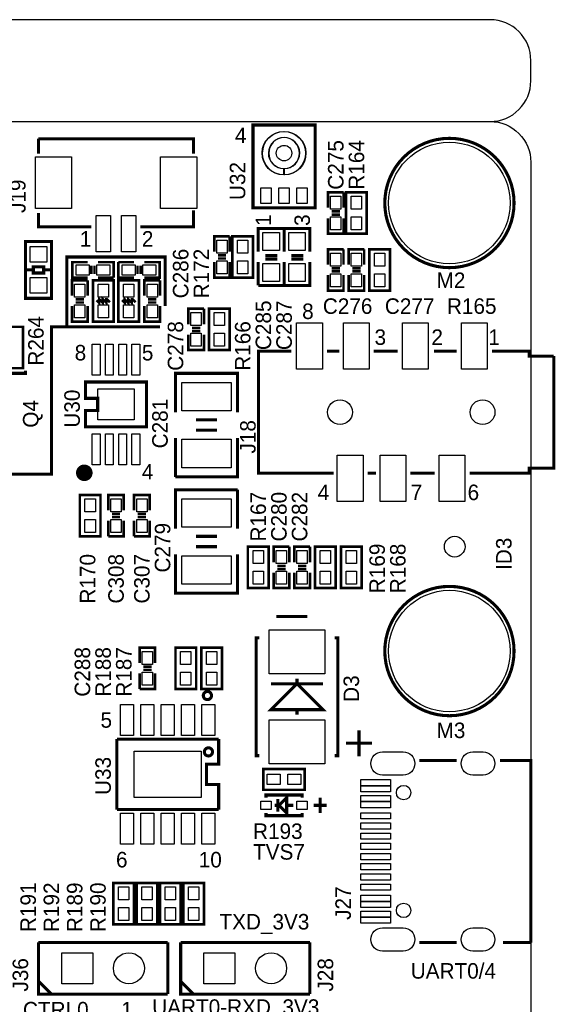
# Model space of a CAD drawing. Extents: x 0 to 83, y 0 to 145.
# Tile 12 of 12: x 55 to 81, y 97 to 145. Entities that reach past the tile are written whole.
import ezdxf

# ---------------------------------------------------------------- set-up
doc = ezdxf.new("R2010")
doc.units = 0
for name, color, linetype in [('BG_OUTLINE', 7, 'CONTINUOUS'), ('BG_SILKSCREEN_TOP', 7, 'CONTINUOUS'), ('PG_SILKSCREEN_TOP', 7, 'CONTINUOUS'), ('PIN_TOP', 12, 'CONTINUOUS'), ('RD_SILKSCREEN_TOP', 7, 'CONTINUOUS')]:
    doc.layers.add(name, color=color, linetype=linetype)

msp = doc.modelspace()

# ---------------------------------------------------------------- linework, layer by layer
at = {"layer": 'BG_OUTLINE'}
for points in [[(78.068424, 144.999964), (1.999996, 144.999964, 0.414214), (0, 142.999968), (0, 141.99997, 0.414214), (1.999996, 139.999974), (78.068424, 139.999974, 0.414214), (80.06842, 141.99997), (80.06842, 142.999968, 0.414214), (78.068424, 144.999964)], [(1.999996, 139.999974), (78.068424, 139.999974, -0.414214), (80.06842, 137.999978), (80.06842, 1.999996, -0.414214), (78.068424, 0), (1.999996, 0, -0.414214), (0, 1.999996), (0, 56.291734)]]:
    msp.add_lwpolyline(points, format="xyb", dxfattribs=at)
at = {"layer": 'BG_SILKSCREEN_TOP', "const_width": 0.1524}
for points in [[(61.849, 129.921), (57.277, 129.921), (57.277, 133.35), (62.103, 133.35), (62.103, 130.937)], [(55.245, 127.762), (55.245, 127.635), (50.038, 127.635), (50.038, 130.175), (53.594, 130.175)], [(57.277, 129.921), (56.515, 129.921), (56.515, 122.682), (51.435, 122.682), (51.435, 125.603), (44.704, 125.603), (44.704, 120.904), (51.435, 120.904), (51.435, 122.809)]]:
    msp.add_lwpolyline(points, dxfattribs=at)
at = {"layer": 'PG_SILKSCREEN_TOP'}
for points, const_width in [([(69.469, 135.763), (69.469, 139.827), (66.421, 139.827), (66.421, 135.763), (69.469, 135.763)], 0.1524), ([(55.88, 138.43), (55.88, 139.151868)], 0.1524), ([(55.88, 139.151868), (63.5, 139.151868), (63.5, 138.43)], 0.1524), ([(70.104, 135.763), (70.104, 136.525), (70.866, 136.525)], 0.127), ([(70.866, 136.525), (70.866, 135.763)], 0.127), ([(70.993, 134.493), (70.993, 136.525), (72.009, 136.525), (72.009, 134.493), (70.993, 134.493)], 0.127), ([(58.4835, 134.833868), (55.88, 134.833868), (55.88, 135.509)], 0.1524), ([(63.5, 135.636), (63.5, 134.833868), (60.8838, 134.833868)], 0.1524), ([(70.6882, 135.5852), (70.2818, 135.5852)], 0.127), ([(70.6882, 135.4328), (70.2818, 135.4328)], 0.127), ([(70.866, 135.255), (70.866, 134.493), (70.104, 134.493), (70.104, 135.255)], 0.127), ([(64.516, 133.604), (64.516, 134.366), (65.278, 134.366)], 0.127), ([(65.278, 134.366), (65.278, 133.604)], 0.127), ([(66.421, 134.366), (66.421, 132.334), (65.405, 132.334), (65.405, 134.366), (66.421, 134.366)], 0.127), ([(66.675, 133.604), (66.675, 134.747), (67.945, 134.747), (67.945, 133.604)], 0.1524), ([(67.945, 133.604), (67.945, 134.747), (69.215, 134.747), (69.215, 133.604)], 0.1524), ([(55.245, 131.318), (55.245, 134.112), (56.515, 134.112), (56.515, 131.318), (55.245, 131.318)], 0.1524), ([(65.1002, 133.4262), (64.6938, 133.4262)], 0.127), ([(67.0306, 133.4262), (67.6148, 133.4262)], 0.1524), ([(68.3006, 133.4262), (68.8848, 133.4262)], 0.1524), ([(70.104, 132.969), (70.104, 133.731), (70.866, 133.731)], 0.127), ([(70.866, 133.731), (70.866, 132.969)], 0.127), ([(71.12, 132.969), (71.12, 133.731), (71.882, 133.731)], 0.127), ([(71.882, 133.731), (71.882, 132.969)], 0.127), ([(73.152, 133.731), (73.152, 131.699), (72.136, 131.699), (72.136, 133.731), (73.152, 133.731)], 0.127), ([(58.30316, 132.334), (57.54116, 132.334), (57.54116, 133.096), (58.30316, 133.096)], 0.127), ([(58.48096, 132.5118), (58.48096, 132.9182)], 0.127), ([(58.63336, 132.5118), (58.63336, 132.9182)], 0.127), ([(58.81116, 133.096), (59.57316, 133.096), (59.57316, 132.334)], 0.127), ([(59.807094, 133.096), (60.569094, 133.096)], 0.127), ([(60.569094, 132.334), (59.807094, 132.334), (59.807094, 133.096)], 0.127), ([(60.746894, 132.9182), (60.746894, 132.5118)], 0.127), ([(60.899294, 132.9182), (60.899294, 132.5118)], 0.127), ([(61.077094, 133.096), (61.839094, 133.096), (61.839094, 132.334), (61.077094, 132.334)], 0.127), ([(65.278, 133.096), (65.278, 132.334), (64.516, 132.334), (64.516, 133.096)], 0.127), ([(65.1002, 133.2738), (64.6938, 133.2738)], 0.127), ([(66.675, 131.953), (66.675, 133.096)], 0.1524), ([(67.945, 133.096), (67.945, 131.953), (66.675, 131.953)], 0.1524), ([(67.0306, 133.2484), (67.6148, 133.2484)], 0.1524), ([(67.945, 131.953), (67.945, 133.096)], 0.1524), ([(69.215, 133.096), (69.215, 131.953), (67.945, 131.953)], 0.1524), ([(68.3006, 133.2484), (68.8848, 133.2484)], 0.1524), ([(55.2958, 132.715), (55.626, 132.715), (55.626, 132.5626), (56.134, 132.5626), (56.134, 132.8674), (55.626, 132.8674), (55.626, 132.715)], 0.1524), ([(56.134, 132.715), (56.515, 132.715)], 0.1524), ([(70.866, 132.461), (70.866, 131.699), (70.104, 131.699), (70.104, 132.461)], 0.127), ([(70.6882, 132.7912), (70.2818, 132.7912)], 0.127), ([(70.6882, 132.6388), (70.2818, 132.6388)], 0.127), ([(71.882, 132.461), (71.882, 131.699), (71.12, 131.699), (71.12, 132.461)], 0.127), ([(71.7042, 132.7912), (71.2978, 132.7912)], 0.127), ([(71.7042, 132.6388), (71.2978, 132.6388)], 0.127), ([(57.531, 131.445), (57.531, 132.207), (58.293, 132.207)], 0.127), ([(58.293, 132.207), (58.293, 131.445)], 0.127), ([(58.55716, 130.175), (58.55716, 132.207), (59.57316, 132.207), (59.57316, 130.175), (58.55716, 130.175)], 0.127), ([(59.57316, 132.334), (58.81116, 132.334)], 0.127), ([(59.807094, 130.175), (59.807094, 132.207), (60.823094, 132.207), (60.823094, 130.175), (59.807094, 130.175)], 0.127), ([(61.087, 131.445), (61.087, 132.207), (61.849, 132.207)], 0.127), ([(61.849, 132.207), (61.849, 131.445)], 0.127), ([(58.1152, 131.2672), (57.7088, 131.2672)], 0.127), ([(58.1152, 131.1148), (57.7088, 131.1148)], 0.127), ([(58.73496, 131.2291), (58.86196, 131.1021), (58.86196, 131.2799), (59.03976, 131.1021), (59.03976, 131.2799), (59.21756, 131.1021), (59.21756, 131.2799), (59.24296, 131.2799), (59.39536, 131.1275)], 0.127), ([(59.984894, 131.2291), (60.111894, 131.1021), (60.111894, 131.2799), (60.289694, 131.1021), (60.289694, 131.2799), (60.467494, 131.1021), (60.467494, 131.2799), (60.492894, 131.2799), (60.645294, 131.1275)], 0.127), ([(61.6712, 131.2672), (61.2648, 131.2672)], 0.127), ([(61.6712, 131.1148), (61.2648, 131.1148)], 0.127), ([(58.293, 130.937), (58.293, 130.175), (57.531, 130.175), (57.531, 130.937)], 0.127), ([(61.849, 130.937), (61.849, 130.175), (61.087, 130.175), (61.087, 130.937)], 0.127), ([(63.246, 130.048), (63.246, 130.81), (64.008, 130.81)], 0.127), ([(64.008, 130.81), (64.008, 130.048)], 0.127), ([(64.262, 128.778), (64.262, 130.81), (65.278, 130.81), (65.278, 128.778), (64.262, 128.778)], 0.127), ([(54.102, 127.889), (54.102, 129.921), (55.118, 129.921), (55.118, 127.889), (54.102, 127.889)], 0.127), ([(64.008, 129.54), (64.008, 128.778), (63.246, 128.778), (63.246, 129.54)], 0.127), ([(63.8302, 129.8702), (63.4238, 129.8702)], 0.127), ([(63.8302, 129.7178), (63.4238, 129.7178)], 0.127), ([(70.3834, 122.730006), (66.695066, 122.730006), (66.695066, 128.729994), (68.3006, 128.729994)], 0.1524), ([(70.0532, 128.729994), (70.6628, 128.729994)], 0.1524), ([(72.3392, 128.729994), (73.533, 128.729994)], 0.1524), ([(75.311, 128.729994), (76.4286, 128.729994)], 0.1524), ([(78.1558, 128.729994), (79.995014, 128.729994), (79.995014, 128.480058), (81.19491, 128.480058)], 0.1524), ([(81.19491, 128.479804), (81.19491, 122.979942), (79.995014, 122.979942), (79.995014, 122.730006), (77.0636, 122.730006)], 0.1524), ([(62.611, 125.73), (62.611, 127.635), (65.659, 127.635), (65.659, 125.73)], 0.1524), ([(61.190124, 125.010926), (61.190124, 127.211074), (58.189876, 127.211074), (58.189876, 126.410974), (58.790078, 126.410974), (58.790078, 125.811026), (58.189876, 125.811026), (58.189876, 125.010926), (61.190124, 125.010926)], 0.1524), ([(63.627, 125.349), (64.643, 125.349)], 0.1524), ([(63.627, 124.841), (64.643, 124.841)], 0.1524), ([(62.611, 122.555), (62.611, 124.46)], 0.1524), ([(65.659, 124.46), (65.659, 122.555), (62.611, 122.555)], 0.1524), ([(72.4662, 122.730006), (72.0598, 122.730006)], 0.1524), ([(75.3364, 122.730006), (74.1426, 122.730006)], 0.1524), ([(62.611, 120.015), (62.611, 121.92), (65.659, 121.92)], 0.1524), ([(65.659, 121.92), (65.659, 120.015)], 0.1524), ([(57.912, 119.634), (57.912, 121.666), (58.928, 121.666), (58.928, 119.634), (57.912, 119.634)], 0.127), ([(59.309, 120.904), (59.309, 121.666), (60.071, 121.666), (60.071, 120.904)], 0.127), ([(60.579, 120.904), (60.579, 121.666), (61.341, 121.666), (61.341, 120.904)], 0.127), ([(59.309, 119.634), (59.309, 120.396)], 0.127), ([(60.071, 120.396), (60.071, 119.634), (59.309, 119.634)], 0.127), ([(59.4868, 120.7262), (59.8932, 120.7262)], 0.127), ([(59.4868, 120.5738), (59.8932, 120.5738)], 0.127), ([(60.579, 119.634), (60.579, 120.396)], 0.127), ([(61.341, 120.396), (61.341, 119.634), (60.579, 119.634)], 0.127), ([(60.7568, 120.7262), (61.1632, 120.7262)], 0.127), ([(60.7568, 120.5738), (61.1632, 120.5738)], 0.127), ([(64.643, 119.634), (63.627, 119.634)], 0.1524), ([(64.643, 119.126), (63.627, 119.126)], 0.1524), ([(66.167, 117.094), (66.167, 119.126), (67.183, 119.126), (67.183, 117.094), (66.167, 117.094)], 0.127), ([(67.437, 118.364), (67.437, 119.126), (68.199, 119.126)], 0.127), ([(68.199, 119.126), (68.199, 118.364)], 0.127), ([(68.453, 118.364), (68.453, 119.126), (69.215, 119.126)], 0.127), ([(69.215, 119.126), (69.215, 118.364)], 0.127), ([(69.469, 117.094), (69.469, 119.126), (70.485, 119.126), (70.485, 117.094), (69.469, 117.094)], 0.127), ([(70.739, 117.094), (70.739, 119.126), (71.755, 119.126), (71.755, 117.094), (70.739, 117.094)], 0.127), ([(65.659, 118.745), (65.659, 116.84), (62.611, 116.84), (62.611, 118.745)], 0.1524), ([(68.0212, 118.1862), (67.6148, 118.1862)], 0.127), ([(68.0212, 118.0338), (67.6148, 118.0338)], 0.127), ([(69.0372, 118.1862), (68.6308, 118.1862)], 0.127), ([(69.0372, 118.0338), (68.6308, 118.0338)], 0.127), ([(68.199, 117.856), (68.199, 117.094), (67.437, 117.094), (67.437, 117.856)], 0.127), ([(69.215, 117.856), (69.215, 117.094), (68.453, 117.094), (68.453, 117.856)], 0.127), ([(67.564, 115.697), (69.088, 115.697)], 0.1524), ([(66.7258, 108.8644), (66.5734, 108.8644), (66.5734, 114.6556), (66.7258, 114.6556)], 0.1524), ([(70.4342, 114.6556), (70.5866, 114.6556), (70.5866, 108.8644), (70.4342, 108.8644)], 0.1524), ([(60.849002, 113.411), (60.849002, 114.173), (61.611002, 114.173), (61.611002, 113.411)], 0.127), ([(63.627, 114.173), (63.627, 112.141), (62.611, 112.141), (62.611, 114.173), (63.627, 114.173)], 0.127), ([(64.897, 114.173), (64.897, 112.141), (63.881, 112.141), (63.881, 114.173), (64.897, 114.173)], 0.127), ([(61.026802, 113.2332), (61.433202, 113.2332)], 0.127), ([(61.026802, 113.0808), (61.433202, 113.0808)], 0.127), ([(60.849002, 112.141), (60.849002, 112.903)], 0.127), ([(61.611002, 112.903), (61.611002, 112.141), (60.849002, 112.141)], 0.127), ([(68.58, 112.395), (68.58, 112.649)], 0.1524), ([(67.31, 111.125), (69.85, 111.125), (68.58, 112.395), (67.31, 111.125)], 0.1524), ([(67.31, 112.395), (69.85, 112.395)], 0.1524), ([(68.58, 111.125), (68.58, 110.871)], 0.1524), ([(64.730122, 109.678724), (59.729878, 109.678724)], 0.1524), ([(59.729878, 109.678724), (59.729878, 106.221276)], 0.1524), ([(64.730122, 106.221276), (64.730122, 107.449874), (64.12992, 107.449874), (64.12992, 108.450126), (64.730122, 108.450126), (64.730122, 109.678724)], 0.1524), ([(71.628, 108.839), (71.628, 110.109)], 0.1524), ([(72.263, 109.474), (70.993, 109.474)], 0.1524), ([(76.41844, 108.629958), (74.58964, 108.629958)], 0.1524), ([(80.06842, 99.690174), (80.06842, 108.629958), (78.55204, 108.629958)], 0.1524), ([(68.961, 107.188), (66.929, 107.188), (66.929, 108.204), (68.961, 108.204), (68.961, 107.188)], 0.127), ([(67.056, 106.807), (67.056, 106.934), (68.834, 106.934), (68.834, 106.807)], 0.1524), ([(68.072, 106.172), (68.072, 106.807), (67.691, 106.426), (68.072, 106.045), (68.072, 106.172)], 0.1524), ([(69.723, 106.807), (69.723, 106.045)], 0.1524), ([(67.691, 106.426), (67.4878, 106.426)], 0.1524), ([(67.6402, 106.1212), (67.6402, 106.7308)], 0.1524), ([(68.0974, 106.426), (68.4022, 106.426)], 0.1524), ([(70.0405, 106.426), (69.4055, 106.426)], 0.1524), ([(59.729878, 106.221276), (64.730122, 106.221276)], 0.1524), ([(68.834, 106.045), (68.834, 105.918), (67.056, 105.918), (67.056, 106.045)], 0.1524), ([(60.579, 102.616), (60.579, 100.584), (59.563, 100.584), (59.563, 102.616), (60.579, 102.616)], 0.127), ([(61.722, 102.616), (61.722, 100.584), (60.706, 100.584), (60.706, 102.616), (61.722, 102.616)], 0.127), ([(62.865, 102.616), (62.865, 100.584), (61.849, 100.584), (61.849, 102.616), (62.865, 102.616)], 0.127), ([(64.008, 102.616), (64.008, 100.584), (62.992, 100.584), (62.992, 102.616), (64.008, 102.616)], 0.127), ([(55.88, 99.695), (62.23, 99.695)], 0.1524), ([(62.23, 97.155), (55.88, 97.155), (55.88, 99.695)], 0.1524), ([(55.88, 99.695), (55.88, 97.155)], 0.150114), ([(62.23, 99.695), (62.23, 97.155)], 0.1524), ([(62.865, 99.695), (69.215, 99.695)], 0.1524), ([(69.215, 97.155), (62.865, 97.155), (62.865, 99.695)], 0.1524), ([(62.865, 99.695), (62.865, 97.155)], 0.150114), ([(69.215, 99.695), (69.215, 97.155)], 0.1524), ([(74.58964, 99.690174), (76.41844, 99.690174)], 0.1524), ([(78.70444, 99.690174), (80.06842, 99.690174)], 0.1524), ([(55.88, 97.79), (56.515, 97.155)], 0.1524), ([(62.865, 97.79), (63.5, 97.155)], 0.1524)]:
    msp.add_lwpolyline(points, dxfattribs=dict(at, const_width=const_width))
for points, const_width in [([(79.243428, 135.999982, 1), (72.893428, 135.999982, 1), (79.243428, 135.999982)], 0.1524), ([(58.335164, 122.752104, -1), (57.928764, 122.752104, -1), (58.335164, 122.752104)], 0.4064), ([(79.243428, 114.000026, 1), (72.893428, 114.000026, 1), (79.243428, 114.000026)], 0.1524), ([(64.379094, 111.816642, 1), (63.979298, 111.816642, 1), (64.379094, 111.816642)], 0.1524), ([(64.429894, 109.050074, 1), (64.030098, 109.050074, 1), (64.429894, 109.050074)], 0.1524)]:
    msp.add_lwpolyline(points, format="xyb", dxfattribs=dict(at, const_width=const_width))
at = {"layer": 'PIN_TOP'}
for points in [[(67.9196, 137.38098, -168.029757), (67.945, 137.380932, -168.029757), (67.9704, 137.38098), (67.9704, 137.686034, 120.001668), (67.945, 137.685865, 120.001668), (67.9196, 137.686034)], [(72.780398, 109.051598), (73.796398, 109.051598, -1), (73.796398, 107.908598), (72.780398, 107.908598, -1)], [(77.214476, 109.051598), (77.722476, 109.051598, -1), (77.722476, 107.908598), (77.214476, 107.908598, -1)], [(72.780398, 100.411534), (73.796398, 100.411534, -1), (73.796398, 99.268534), (72.780398, 99.268534, -1)], [(77.214476, 100.411534), (77.722476, 100.411534, -1), (77.722476, 99.268534), (77.214476, 99.268534, -1)]]:
    msp.add_lwpolyline(points, format="xyb", close=True, dxfattribs=at)
for points in [[(57.504076, 135.722868), (55.726076, 135.722868), (55.726076, 138.262868), (57.504076, 138.262868)], [(63.654178, 135.722868), (61.876178, 135.722868), (61.876178, 138.262868), (63.654178, 138.262868)], [(67.319144, 136.738868), (67.319144, 135.976868), (66.811144, 135.976868), (66.811144, 136.738868)], [(68.199, 136.738868), (68.199, 135.976868), (67.691, 135.976868), (67.691, 136.738868)], [(69.078856, 136.738868), (69.078856, 135.976868), (68.570856, 135.976868), (68.570856, 136.738868)], [(70.231, 136.3345), (70.739, 136.3345), (70.739, 135.6995), (70.231, 135.6995)], [(71.755, 135.6995), (71.247, 135.6995), (71.247, 136.3345), (71.755, 136.3345)], [(58.70956, 133.604), (58.70956, 135.382), (59.42076, 135.382), (59.42076, 133.604)], [(59.959494, 133.604), (59.959494, 135.382), (60.670694, 135.382), (60.670694, 133.604)], [(70.231, 135.3185), (70.739, 135.3185), (70.739, 134.6835), (70.231, 134.6835)], [(71.755, 134.6835), (71.247, 134.6835), (71.247, 135.3185), (71.755, 135.3185)], [(67.7164, 133.6675), (66.9036, 133.6675), (66.9036, 134.5565), (67.7164, 134.5565)], [(68.9864, 133.6675), (68.1736, 133.6675), (68.1736, 134.5565), (68.9864, 134.5565)], [(64.643, 134.1755), (65.151, 134.1755), (65.151, 133.5405), (64.643, 133.5405)], [(65.659, 134.1755), (66.167, 134.1755), (66.167, 133.5405), (65.659, 133.5405)], [(56.2864, 133.096), (55.4736, 133.096), (55.4736, 133.858), (56.2864, 133.858)], [(70.231, 133.5405), (70.739, 133.5405), (70.739, 132.9055), (70.231, 132.9055)], [(71.247, 133.5405), (71.755, 133.5405), (71.755, 132.9055), (71.247, 132.9055)], [(72.39, 133.5405), (72.898, 133.5405), (72.898, 132.9055), (72.39, 132.9055)], [(58.36666, 132.969), (58.36666, 132.461), (57.73166, 132.461), (57.73166, 132.969)], [(59.38266, 132.969), (59.38266, 132.461), (58.74766, 132.461), (58.74766, 132.969)], [(59.997594, 132.461), (59.997594, 132.969), (60.632594, 132.969), (60.632594, 132.461)], [(61.013594, 132.461), (61.013594, 132.969), (61.648594, 132.969), (61.648594, 132.461)], [(64.643, 133.1595), (65.151, 133.1595), (65.151, 132.5245), (64.643, 132.5245)], [(65.659, 133.1595), (66.167, 133.1595), (66.167, 132.5245), (65.659, 132.5245)], [(67.7164, 132.1435), (66.9036, 132.1435), (66.9036, 133.0325), (67.7164, 133.0325)], [(68.9864, 132.1435), (68.1736, 132.1435), (68.1736, 133.0325), (68.9864, 133.0325)], [(70.231, 132.5245), (70.739, 132.5245), (70.739, 131.8895), (70.231, 131.8895)], [(71.247, 132.5245), (71.755, 132.5245), (71.755, 131.8895), (71.247, 131.8895)], [(72.39, 132.5245), (72.898, 132.5245), (72.898, 131.8895), (72.39, 131.8895)], [(56.2864, 131.572), (55.4736, 131.572), (55.4736, 132.334), (56.2864, 132.334)], [(57.658, 132.0165), (58.166, 132.0165), (58.166, 131.3815), (57.658, 131.3815)], [(59.31916, 131.3815), (58.81116, 131.3815), (58.81116, 132.0165), (59.31916, 132.0165)], [(60.569094, 131.3815), (60.061094, 131.3815), (60.061094, 132.0165), (60.569094, 132.0165)], [(61.214, 132.0165), (61.722, 132.0165), (61.722, 131.3815), (61.214, 131.3815)], [(57.658, 131.0005), (58.166, 131.0005), (58.166, 130.3655), (57.658, 130.3655)], [(59.31916, 130.3655), (58.81116, 130.3655), (58.81116, 131.0005), (59.31916, 131.0005)], [(60.569094, 130.3655), (60.061094, 130.3655), (60.061094, 131.0005), (60.569094, 131.0005)], [(61.214, 131.0005), (61.722, 131.0005), (61.722, 130.3655), (61.214, 130.3655)], [(63.373, 130.6195), (63.881, 130.6195), (63.881, 129.9845), (63.373, 129.9845)], [(65.024, 129.9845), (64.516, 129.9845), (64.516, 130.6195), (65.024, 130.6195)], [(68.560188, 127.83693), (68.560188, 130.12293), (69.830188, 130.12293), (69.830188, 127.83693)], [(70.860158, 127.83693), (70.860158, 130.12293), (72.130158, 130.12293), (72.130158, 127.83693)], [(73.760076, 127.83693), (73.760076, 130.12293), (75.030076, 130.12293), (75.030076, 127.83693)], [(76.659994, 127.83693), (76.659994, 130.12293), (77.929994, 130.12293), (77.929994, 127.83693)], [(63.373, 129.6035), (63.881, 129.6035), (63.881, 128.9685), (63.373, 128.9685)], [(65.024, 128.9685), (64.516, 128.9685), (64.516, 129.6035), (65.024, 129.6035)], [(58.905394, 127.549148), (58.524394, 127.549148), (58.524394, 129.073148), (58.905394, 129.073148)], [(59.55538, 127.549148), (59.17438, 127.549148), (59.17438, 129.073148), (59.55538, 129.073148)], [(60.20562, 127.549148), (59.82462, 127.549148), (59.82462, 129.073148), (60.20562, 129.073148)], [(60.855606, 127.549148), (60.474606, 127.549148), (60.474606, 129.073148), (60.855606, 129.073148)], [(65.3415, 125.7935), (62.9285, 125.7935), (62.9285, 127.1905), (65.3415, 127.1905)], [(60.579, 126.873), (60.579, 125.349), (58.801, 125.349), (58.801, 126.873)], [(58.905394, 123.148852), (58.524394, 123.148852), (58.524394, 124.672852), (58.905394, 124.672852)], [(59.55538, 123.148852), (59.17438, 123.148852), (59.17438, 124.672852), (59.55538, 124.672852)], [(60.20562, 123.148852), (59.82462, 123.148852), (59.82462, 124.672852), (60.20562, 124.672852)], [(60.855606, 123.148852), (60.474606, 123.148852), (60.474606, 124.672852), (60.855606, 124.672852)], [(65.3415, 122.9995), (62.9285, 122.9995), (62.9285, 124.3965), (65.3415, 124.3965)], [(70.560184, 121.33707), (70.560184, 123.62307), (71.830184, 123.62307), (71.830184, 121.33707)], [(72.660256, 121.33707), (72.660256, 123.62307), (73.930256, 123.62307), (73.930256, 121.33707)], [(75.560174, 121.33707), (75.560174, 123.62307), (76.830174, 123.62307), (76.830174, 121.33707)], [(58.674, 120.8405), (58.166, 120.8405), (58.166, 121.4755), (58.674, 121.4755)], [(59.944, 120.8405), (59.436, 120.8405), (59.436, 121.4755), (59.944, 121.4755)], [(61.214, 120.8405), (60.706, 120.8405), (60.706, 121.4755), (61.214, 121.4755)], [(62.9285, 121.4755), (65.3415, 121.4755), (65.3415, 120.0785), (62.9285, 120.0785)], [(58.674, 119.8245), (58.166, 119.8245), (58.166, 120.4595), (58.674, 120.4595)], [(59.944, 119.8245), (59.436, 119.8245), (59.436, 120.4595), (59.944, 120.4595)], [(61.214, 119.8245), (60.706, 119.8245), (60.706, 120.4595), (61.214, 120.4595)], [(66.929, 118.3005), (66.421, 118.3005), (66.421, 118.9355), (66.929, 118.9355)], [(67.564, 118.9355), (68.072, 118.9355), (68.072, 118.3005), (67.564, 118.3005)], [(68.58, 118.9355), (69.088, 118.9355), (69.088, 118.3005), (68.58, 118.3005)], [(70.231, 118.3005), (69.723, 118.3005), (69.723, 118.9355), (70.231, 118.9355)], [(71.501, 118.3005), (70.993, 118.3005), (70.993, 118.9355), (71.501, 118.9355)], [(62.9285, 118.6815), (65.3415, 118.6815), (65.3415, 117.2845), (62.9285, 117.2845)], [(66.929, 117.2845), (66.421, 117.2845), (66.421, 117.9195), (66.929, 117.9195)], [(67.564, 117.9195), (68.072, 117.9195), (68.072, 117.2845), (67.564, 117.2845)], [(68.58, 117.9195), (69.088, 117.9195), (69.088, 117.2845), (68.58, 117.2845)], [(70.231, 117.2845), (69.723, 117.2845), (69.723, 117.9195), (70.231, 117.9195)], [(71.501, 117.2845), (70.993, 117.2845), (70.993, 117.9195), (71.501, 117.9195)], [(69.9516, 115.0493), (69.9516, 112.8903), (67.2084, 112.8903), (67.2084, 115.0493)], [(61.484002, 113.3475), (60.976002, 113.3475), (60.976002, 113.9825), (61.484002, 113.9825)], [(62.865, 113.9825), (63.373, 113.9825), (63.373, 113.3475), (62.865, 113.3475)], [(64.135, 113.9825), (64.643, 113.9825), (64.643, 113.3475), (64.135, 113.3475)], [(61.484002, 112.3315), (60.976002, 112.3315), (60.976002, 112.9665), (61.484002, 112.9665)], [(62.865, 112.9665), (63.373, 112.9665), (63.373, 112.3315), (62.865, 112.3315)], [(64.135, 112.9665), (64.643, 112.9665), (64.643, 112.3315), (64.135, 112.3315)], [(60.547504, 111.379), (60.547504, 109.855), (59.912504, 109.855), (59.912504, 111.379)], [(61.547502, 111.379), (61.547502, 109.855), (60.912502, 109.855), (60.912502, 111.379)], [(62.5475, 111.379), (62.5475, 109.855), (61.9125, 109.855), (61.9125, 111.379)], [(63.547498, 111.379), (63.547498, 109.855), (62.912498, 109.855), (62.912498, 111.379)], [(64.547496, 111.379), (64.547496, 109.855), (63.912496, 109.855), (63.912496, 111.379)], [(69.9516, 110.6297), (69.9516, 108.4707), (67.2084, 108.4707), (67.2084, 110.6297)], [(63.881, 109.093), (63.881, 106.807), (60.579, 106.807), (60.579, 109.093)], [(67.7545, 107.95), (67.7545, 107.442), (67.1195, 107.442), (67.1195, 107.95)], [(68.7705, 107.95), (68.7705, 107.442), (68.1355, 107.442), (68.1355, 107.95)], [(73.16851, 107.382564), (71.72071, 107.382564), (71.72071, 107.687364), (73.16851, 107.687364)], [(73.16851, 107.08259), (71.72071, 107.08259), (71.72071, 107.38739), (73.16851, 107.38739)], [(73.16851, 106.60761), (71.72071, 106.60761), (71.72071, 106.91241), (73.16851, 106.91241)], [(66.802, 106.6292), (67.31, 106.6292), (67.31, 106.2228), (66.802, 106.2228)], [(68.58, 106.6292), (69.088, 106.6292), (69.088, 106.2228), (68.58, 106.2228)], [(73.16851, 106.307636), (71.72071, 106.307636), (71.72071, 106.612436), (73.16851, 106.612436)], [(60.547504, 106.045), (60.547504, 104.521), (59.912504, 104.521), (59.912504, 106.045)], [(61.547502, 106.045), (61.547502, 104.521), (60.912502, 104.521), (60.912502, 106.045)], [(62.5475, 106.045), (62.5475, 104.521), (61.9125, 104.521), (61.9125, 106.045)], [(63.547498, 106.045), (63.547498, 104.521), (62.912498, 104.521), (62.912498, 106.045)], [(64.547496, 106.045), (64.547496, 104.521), (63.912496, 104.521), (63.912496, 106.045)], [(73.16851, 105.757726), (71.72071, 105.757726), (71.72071, 106.062526), (73.16851, 106.062526)], [(73.16851, 105.2576), (71.72071, 105.2576), (71.72071, 105.5624), (73.16851, 105.5624)], [(73.16851, 104.757728), (71.72071, 104.757728), (71.72071, 105.062528), (73.16851, 105.062528)], [(73.16851, 104.257602), (71.72071, 104.257602), (71.72071, 104.562402), (73.16851, 104.562402)], [(73.16851, 103.75773), (71.72071, 103.75773), (71.72071, 104.06253), (73.16851, 104.06253)], [(73.16851, 103.257604), (71.72071, 103.257604), (71.72071, 103.562404), (73.16851, 103.562404)], [(73.16851, 102.757732), (71.72071, 102.757732), (71.72071, 103.062532), (73.16851, 103.062532)], [(73.16851, 102.257606), (71.72071, 102.257606), (71.72071, 102.562406), (73.16851, 102.562406)], [(59.817, 102.4255), (60.325, 102.4255), (60.325, 101.7905), (59.817, 101.7905)], [(60.96, 102.4255), (61.468, 102.4255), (61.468, 101.7905), (60.96, 101.7905)], [(62.103, 102.4255), (62.611, 102.4255), (62.611, 101.7905), (62.103, 101.7905)], [(63.246, 102.4255), (63.754, 102.4255), (63.754, 101.7905), (63.246, 101.7905)], [(73.16851, 101.707696), (71.72071, 101.707696), (71.72071, 102.012496), (73.16851, 102.012496)], [(73.16851, 101.407722), (71.72071, 101.407722), (71.72071, 101.712522), (73.16851, 101.712522)], [(59.817, 101.4095), (60.325, 101.4095), (60.325, 100.7745), (59.817, 100.7745)], [(60.96, 101.4095), (61.468, 101.4095), (61.468, 100.7745), (60.96, 100.7745)], [(62.103, 101.4095), (62.611, 101.4095), (62.611, 100.7745), (62.103, 100.7745)], [(63.246, 101.4095), (63.754, 101.4095), (63.754, 100.7745), (63.246, 100.7745)], [(73.16851, 100.932742), (71.72071, 100.932742), (71.72071, 101.237542), (73.16851, 101.237542)], [(73.16851, 100.632768), (71.72071, 100.632768), (71.72071, 100.937568), (73.16851, 100.937568)], [(57.023, 97.663), (57.023, 99.187), (58.547, 99.187), (58.547, 97.663)], [(64.008, 97.663), (64.008, 99.187), (65.532, 99.187), (65.532, 97.663)]]:
    msp.add_lwpolyline(points, close=True, dxfattribs=at)
for centre, radius in [((67.945, 138.44778), 0.381), ((76.068428, 135.999982), 2.9845), ((70.695058, 125.73), 0.6096), ((77.695044, 125.73), 0.6096), ((76.327, 119.126), 0.508), ((76.068428, 114.000026), 2.9845), ((73.818496, 107.050078), 0.3556), ((73.818496, 101.270054), 0.3556), ((60.325, 98.425), 0.762), ((67.31, 98.425), 0.762)]:
    msp.add_circle(centre, radius, dxfattribs=at)

# ---------------------------------------------------------------- texts
at = {"layer": 'BG_SILKSCREEN_TOP'}
for s, p in [('TXD_3V3', (64.77, 100.33)), ('UART0/4', (74.168, 97.917)), ('CTRL0', (55.118, 96.012)), ('1', (59.944, 96.012)), ('UART0-RXD_3V3', (61.468, 96.139))]:
    msp.add_text(s, height=0.762, dxfattribs=at).set_placement(p)
at = {"layer": 'PG_SILKSCREEN_TOP'}
for s, p in [('4', (65.532, 138.938)), ('1', (57.912, 133.858)), ('2', (60.96, 133.858)), ('8', (68.834, 130.302)), ('3', (72.39, 129.032)), ('2', (75.184, 129.032)), ('1', (77.978, 129.032)), ('8', (57.658, 128.27)), ('5', (60.96, 128.27)), ('4', (60.96, 122.428)), ('4', (69.596, 121.412)), ('7', (74.168, 121.412)), ('6', (76.962, 121.412)), ('5', (58.928, 110.236)), ('6', (59.69, 103.378)), ('10', (63.754, 103.378))]:
    msp.add_text(s, height=0.762, dxfattribs=at).set_placement(p)
for s, p in [('1', (67.31, 134.874)), ('3', (69.215, 134.874))]:
    msp.add_text(s, height=0.762, rotation=90, dxfattribs=at).set_placement(p)
at = {"layer": 'RD_SILKSCREEN_TOP'}
for s, p in [('C275', (70.866, 136.652)), ('R164', (71.882, 136.652)), ('U32', (66.04, 136.144)), ('J19', (55.245, 135.509)), ('C286', (63.246, 131.318)), ('R172', (64.262, 131.318)), ('C285', (67.31, 128.778)), ('C287', (68.326, 128.778)), ('R264', (56.134, 128.016)), ('C278', (62.992, 127.762)), ('R166', (66.294, 127.762)), ('U30', (57.912, 124.968)), ('Q4', (55.88, 124.968)), ('C281', (62.23, 123.952)), ('J18', (66.548, 123.698)), ('R167', (67.056, 119.38)), ('C280', (68.072, 119.38)), ('C282', (69.088, 119.38)), ('C279', (62.357, 117.856)), ('ID3', (79.121, 117.983)), ('R169', (72.898, 116.84)), ('R168', (73.914, 116.84)), ('R170', (58.674, 116.332)), ('C308', (60.071, 116.332)), ('C307', (61.341, 116.332)), ('C288', (58.42, 111.76)), ('R188', (59.436, 111.76)), ('R187', (60.452, 111.76)), ('D3', (71.628, 111.506)), ('U33', (59.436, 106.934)), ('R191', (55.753, 100.203)), ('R192', (56.896, 100.203)), ('R189', (58.039, 100.203)), ('R190', (59.182, 100.203)), ('J27', (71.226934, 100.80244)), ('J36', (55.372, 97.282)), ('J28', (70.358, 97.282))]:
    msp.add_text(s, height=0.762, rotation=90, dxfattribs=at).set_placement(p)
for s, p in [('M2', (75.438, 131.826)), ('C276', (69.85, 130.556)), ('C277', (72.898, 130.556)), ('R165', (75.946, 130.556)), ('M3', (75.438, 109.728)), ('R193', (66.421, 104.775)), ('TVS7', (66.421, 103.759))]:
    msp.add_text(s, height=0.762, dxfattribs=at).set_placement(p)

doc.saveas('drawing.dxf')
